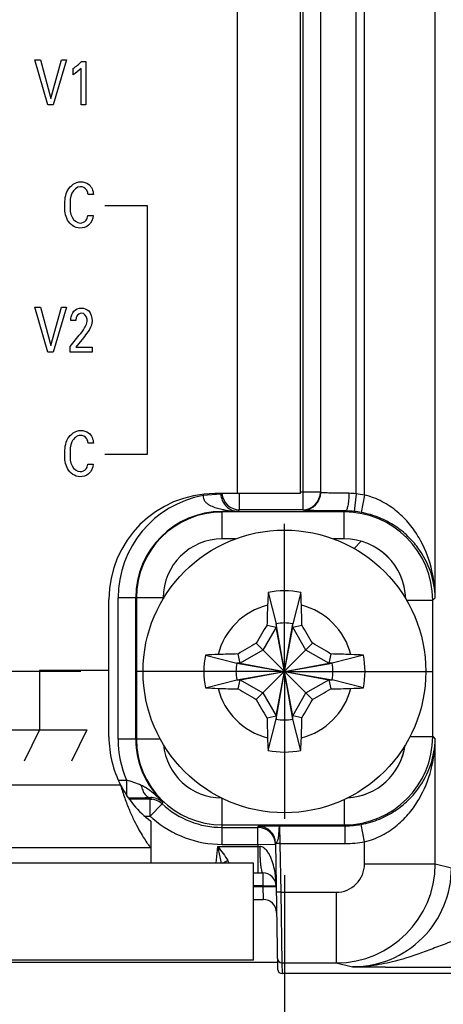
# Model space of a CAD drawing. Header units: inches. Extents: x 0 to 34, y 0 to 22.
# Tile 107 of 145: x 15 to 15.5, y 16.4 to 17.5. Entities that reach past the tile are written whole.
import ezdxf

# ---------------------------------------------------------------- set-up
doc = ezdxf.new("R2010")
doc.units = ezdxf.units.IN
doc.header["$LTSCALE"] = 1.87
doc.header["$MEASUREMENT"] = 0
doc.linetypes.add('CENTER', pattern=[0.6, 0.375, -0.075, 0.075, -0.075])
doc.layers.get('0').update_dxf_attribs({"linetype": 'CONTINUOUS'})
for name, color, linetype in [('02___PRT_ALL_AXES', 7, 'CONTINUOUS'), ('ARTWORK', 7, 'CONTINUOUS'), ('COSMETIC', 7, 'CONTINUOUS'), ('DEFAULT_1', 7, 'CENTER'), ('DIMENSIONS', 7, 'CONTINUOUS')]:
    doc.layers.add(name, color=color, linetype=linetype)
doc.styles.get("Standard").update_dxf_attribs({"font": 'txt', "width": 0.8})
doc.dimstyles.new('DIMSTYLE_2', dxfattribs={"dimtxt": 0.125, "dimasz": 0.18, "dimexe": 0.125, "dimexo": 0.0625, "dimgap": 0.0625, "dimtad": 0, "dimtih": 1, "dimtoh": 1, "dimzin": 4, "dimdsep": 46, "dimtxsty": 'STANDARD', "dimblk": '_FILLED', "dimblk1": '_FILLED', "dimblk2": '_FILLED', "dimcen": 0.09, "dimadec": 0, "dimazin": 0, "dimtp": 0.01, "dimtm": 0.01, "dimtfac": 1, "dimtofl": 0, "dimtmove": 0, "dimatfit": 3, "dimldrblk": '_FILLED', "dimfxl": 1, "dimtolj": 1, "dimtzin": 4, "dimarcsym": 0})

# ---------------------------------------------------------------- blocks, each defined once
blk = doc.blocks.new('_FILLED')
at = {"color": 0, "linetype": 'BYBLOCK'}
blk.add_solid([(0, 0), (-1, 0.1736), (-1, -0.1736)], dxfattribs=at)
blk = doc.blocks.new('*D16')
at = {"layer": 'DIMENSIONS', "color": 2, "linetype": 'CONTINUOUS'}
for p, q in [((11.349, 16.521), (11.349, 15.5184)), ((15.3145, 16.5032), (15.3145, 15.5184)), ((11.349, 15.6434), (12.6568, 15.6434)), ((15.3145, 15.6434), (14.0068, 15.6434))]:
    blk.add_line(p, q, dxfattribs=at)
at = {"layer": 'DIMENSIONS', "color": 2, "linetype": 'CONTINUOUS', "xscale": 0.18, "yscale": 0.18, "zscale": 0.18, "rotation": 180}
blk.add_blockref('_FILLED', (11.349, 15.6434), dxfattribs=at)
at = {"layer": 'DIMENSIONS', "color": 2, "linetype": 'CONTINUOUS', "xscale": 0.18, "yscale": 0.18, "zscale": 0.18}
blk.add_blockref('_FILLED', (15.3145, 15.6434), dxfattribs=at)
at = {"layer": 'DIMENSIONS', "color": 2, "linetype": 'CONTINUOUS', "insert": (13.3318, 15.7059), "char_height": 0.125, "width": 1.225, "attachment_point": 2, "line_spacing_factor": 0.9}
blk.add_mtext('3.97{\\Ftxt.shx;\\W1.000000;\\H0.125000; }[100.7]', dxfattribs=at)
blk = doc.blocks.new('*D17')
at = {"layer": 'DIMENSIONS', "color": 2, "linetype": 'CONTINUOUS'}
for p, q in [((11.349, 16.521), (11.349, 14.7684)), ((15.5005, 16.4486), (15.5005, 14.7684)), ((11.349, 14.8934), (12.7498, 14.8934)), ((15.5005, 14.8934), (14.0998, 14.8934))]:
    blk.add_line(p, q, dxfattribs=at)
at = {"layer": 'DIMENSIONS', "color": 2, "linetype": 'CONTINUOUS', "xscale": 0.18, "yscale": 0.18, "zscale": 0.18, "rotation": 180}
blk.add_blockref('_FILLED', (11.349, 14.8934), dxfattribs=at)
at = {"layer": 'DIMENSIONS', "color": 2, "linetype": 'CONTINUOUS', "xscale": 0.18, "yscale": 0.18, "zscale": 0.18}
blk.add_blockref('_FILLED', (15.5005, 14.8934), dxfattribs=at)
at = {"layer": 'DIMENSIONS', "color": 2, "linetype": 'CONTINUOUS', "insert": (13.4248, 14.9559), "char_height": 0.125, "width": 1.225, "attachment_point": 2, "line_spacing_factor": 0.9}
blk.add_mtext('4.15{\\Ftxt.shx;\\W1.000000;\\H0.125000; }[105.4]', dxfattribs=at)
blk = doc.blocks.new('*D18')
at = {"layer": 'DIMENSIONS', "color": 2, "linetype": 'CONTINUOUS'}
for p, q in [((10.537, 16.7301), (10.537, 17.0901)), ((15.0877, 16.7301), (10.412, 16.7301)), ((12.3521, 16.3942), (10.412, 16.3942)), ((10.537, 16.3942), (10.537, 15.991)), ((10.537, 15.991), (10.4195, 15.991))]:
    blk.add_line(p, q, dxfattribs=at)
at = {"layer": 'DIMENSIONS', "color": 2, "linetype": 'CONTINUOUS', "xscale": 0.18, "yscale": 0.18, "zscale": 0.18}
for p, rotation in [((10.537, 16.7301), 270), ((10.537, 16.3942), 90)]:
    blk.add_blockref('_FILLED', p, dxfattribs=dict(at, rotation=rotation))
at = {"layer": 'DIMENSIONS', "color": 2, "linetype": 'CONTINUOUS', "insert": (10.357, 16.0535), "char_height": 0.125, "width": 0.925, "attachment_point": 3, "line_spacing_factor": 0.9}
blk.add_mtext('.34{\\Ftxt.shx;\\W1.000000;\\H0.125000; }[8.5]', dxfattribs=at)

msp = doc.modelspace()

# ---------------------------------------------------------------- linework, layer by layer
at = {"color": 7, "linetype": 'CONTINUOUS'}
for p, q in [((15.4037, 16.9266), (15.4037, 19.7401)), ((15.4824, 16.8122), (15.4824, 19.7401)), ((15.3348, 19.684), (15.3348, 16.9103)), ((15.3545, 19.684), (15.3545, 16.93)), ((15.3549, 16.9296), (15.3549, 19.6843)), ((15.3943, 16.928), (15.3943, 19.6843)), ((15.3545, 16.93), (15.332, 16.93)), ((15.3549, 16.9296), (15.3545, 16.93)), ((15.2436, 16.9275), (15.224, 16.9262)), ((15.2644, 16.9103), (15.2644, 16.9283)), ((15.3943, 16.928), (15.3923, 16.9084)), ((15.4037, 16.9266), (15.4001, 16.9073)), ((15.2569, 16.9086), (15.245, 16.9085)), ((15.2451, 16.8778), (15.2451, 16.9078)), ((15.3812, 16.9078), (15.2451, 16.9078)), ((15.2569, 16.9086), (15.2628, 16.9087)), ((15.2644, 16.9103), (15.2628, 16.9087)), ((15.3348, 16.9103), (15.2644, 16.9103)), ((15.3352, 16.9099), (15.3348, 16.9103)), ((15.3812, 16.9078), (15.3823, 16.9089)), ((15.3812, 16.8778), (15.3812, 16.9078)), ((15.26, 16.8778), (15.2451, 16.8778)), ((15.3812, 16.8778), (15.3691, 16.8778)), ((15.1292, 16.6547), (15.1292, 16.8122)), ((15.1796, 16.8122), (15.1292, 16.8122)), ((15.1489, 16.6547), (15.1489, 16.8122)), ((15.1496, 16.8122), (15.1496, 16.6547)), ((15.1796, 16.8122), (15.1796, 16.8111)), ((15.2963, 16.818), (15.3054, 16.7833)), ((15.3328, 16.818), (15.3237, 16.7833)), ((15.4505, 16.8094), (15.4796, 16.8094)), ((15.4824, 16.8122), (15.4796, 16.8094)), ((15.4796, 16.6576), (15.4796, 16.8094)), ((15.3054, 16.7796), (15.2906, 16.754)), ((15.2951, 16.7818), (15.3054, 16.7796)), ((15.3237, 16.6769), (15.3054, 16.7833)), ((15.3054, 16.7833), (15.3054, 16.7796)), ((15.3054, 16.6769), (15.3237, 16.7833)), ((15.3237, 16.6806), (15.3054, 16.7796)), ((15.3054, 16.6806), (15.3237, 16.7796)), ((15.3237, 16.7796), (15.3237, 16.7833)), ((15.3237, 16.7796), (15.3339, 16.7818)), ((15.3385, 16.754), (15.3237, 16.7796)), ((15.2906, 16.754), (15.265, 16.7392)), ((15.3459, 16.6987), (15.2831, 16.7615)), ((15.2831, 16.6987), (15.3459, 16.7615)), ((15.3641, 16.7392), (15.3385, 16.754)), ((15.2266, 16.7484), (15.2613, 16.7392)), ((15.265, 16.7392), (15.2628, 16.7495)), ((15.3662, 16.7495), (15.3641, 16.7392)), ((15.4024, 16.7484), (15.3677, 16.7392)), ((15.2613, 16.7392), (15.3677, 16.7209)), ((15.265, 16.7392), (15.2613, 16.7392)), ((15.2613, 16.7209), (15.3677, 16.7392)), ((15.265, 16.7392), (15.3641, 16.7209)), ((15.265, 16.7209), (15.3641, 16.7392)), ((15.3677, 16.7392), (15.3641, 16.7392)), ((15.2266, 16.7118), (15.2613, 16.7209)), ((15.2613, 16.7209), (15.265, 16.7209)), ((15.2628, 16.7107), (15.265, 16.7209)), ((15.265, 16.7209), (15.2906, 16.7062)), ((15.3385, 16.7062), (15.3641, 16.7209)), ((15.3641, 16.7209), (15.3662, 16.7107)), ((15.3641, 16.7209), (15.3677, 16.7209)), ((15.4024, 16.7118), (15.3677, 16.7209)), ((15.2906, 16.7062), (15.3054, 16.6806)), ((15.3237, 16.6806), (15.3385, 16.7062)), ((15.2951, 16.6784), (15.3054, 16.6806)), ((15.2963, 16.6422), (15.3054, 16.6769)), ((15.3054, 16.6806), (15.3054, 16.6769)), ((15.3237, 16.6769), (15.3237, 16.6806)), ((15.3339, 16.6784), (15.3237, 16.6806)), ((15.3328, 16.6422), (15.3237, 16.6769)), ((15.1763, 16.6547), (15.1292, 16.6547)), ((15.4543, 16.6576), (15.4796, 16.6576)), ((15.4796, 16.6576), (15.4824, 16.6548)), ((15.4824, 16.5156), (15.4824, 16.6548)), ((15.1299, 16.609), (15.1386, 16.609)), ((15.1386, 16.609), (15.1386, 16.5923)), ((15.2451, 16.5374), (15.2451, 16.5888)), ((15.1648, 16.5878), (15.1417, 16.5878)), ((15.1648, 16.5689), (15.1648, 16.5878)), ((15.1651, 16.5688), (15.1782, 16.5826)), ((15.3812, 16.5875), (15.3812, 16.5592)), ((15.1589, 16.5689), (15.1648, 16.5689)), ((15.1648, 16.5689), (15.1651, 16.5688)), ((15.2451, 16.5592), (15.3812, 16.5592)), ((15.2451, 16.5563), (15.2852, 16.5563)), ((15.2848, 16.5374), (15.2848, 16.5563)), ((15.2852, 16.5563), (15.2852, 16.5576)), ((15.309, 16.5581), (15.3823, 16.5581)), ((15.309, 16.5581), (15.3095, 16.5384)), ((15.3812, 16.5592), (15.3823, 16.5581)), ((15.3823, 16.5384), (15.3823, 16.5581)), ((15.4037, 16.5403), (15.4001, 16.5597)), ((15.2386, 16.5164), (15.2402, 16.5351)), ((15.2402, 16.5351), (15.2848, 16.5351)), ((15.2451, 16.5374), (15.2848, 16.5374)), ((15.2848, 16.5374), (15.3035, 16.5375)), ((15.2848, 16.5374), (15.2848, 16.5351)), ((15.2848, 16.5351), (15.2848, 16.5056)), ((15.3035, 16.5375), (15.3045, 16.5374)), ((15.3045, 16.5387), (15.305, 16.5391)), ((15.3045, 16.5387), (15.3069, 16.3983)), ((15.3095, 16.5384), (15.3045, 16.5383)), ((15.3095, 16.5384), (15.3104, 16.4842)), ((15.3095, 16.5384), (15.3823, 16.5384)), ((15.4037, 16.5156), (15.4037, 16.5403)), ((15.28, 16.5164), (12.45, 16.5164)), ((15.28, 16.4084), (15.28, 16.5164)), ((15.4037, 16.5156), (15.4824, 16.5156)), ((15.4824, 16.5156), (15.5005, 16.5111)), ((15.28, 16.5056), (15.2903, 16.5056)), ((15.2903, 16.5056), (15.2903, 16.4911)), ((15.2903, 16.4911), (15.28, 16.4911)), ((15.28, 16.4905), (15.2903, 16.4905)), ((15.2903, 16.4911), (15.2903, 16.4905)), ((15.2903, 16.4905), (15.3033, 16.4905)), ((15.2903, 16.4905), (15.2908, 16.4761)), ((15.3033, 16.4905), (15.3051, 16.4904)), ((15.3104, 16.4842), (15.3054, 16.4841)), ((15.3104, 16.4842), (15.3722, 16.4842)), ((15.3104, 16.4842), (15.3117, 16.4054)), ((15.3722, 16.4842), (15.3722, 16.4054)), ((15.28, 16.4761), (15.2908, 16.4761)), ((12.4449, 16.4063), (15.3067, 16.4063)), ((15.28, 16.4084), (12.45, 16.4084)), ((15.3117, 16.4054), (15.3119, 16.3934)), ((15.3117, 16.4054), (15.3722, 16.4054)), ((15.3722, 16.4054), (15.3902, 16.4009)), ((24.1339, 16.3934), (15.3119, 16.3934)), ((15.3902, 16.4009), (15.427, 16.4008))]:
    msp.add_line(p, q, dxfattribs=at)
msp.add_circle((15.3145, 16.7301), 0.1575, dxfattribs=at)
for centre, radius, start, end in [((15.3348, 16.93), 0.0197, 270.0211, 359.9789), ((15.3352, 16.9296), 0.0197, 270.0211, 359.9789), ((15.2451, 16.8122), 0.1159, 100.4906, 180), ((15.2632, 16.9288), 0.0393, 183.3095, 183.8045), ((15.2645, 16.93), 0.0197, 185.0907, 269.9788), ((15.386, 16.8738), 0.0548, 81.3058, 89.6639), ((15.3823, 16.8104), 0.1182, 79.5781, 84.1858), ((15.2451, 16.8122), 0.0962, 90.0756, 180), ((15.2451, 16.8122), 0.0955, 90, 180), ((15.3812, 16.8094), 0.0984, 0.0034, 89.996), ((15.3819, 16.8062), 0.1027, 84.1881, 89.7488), ((15.3823, 16.8104), 0.0985, 79.581, 84.1893), ((15.2451, 16.8122), 0.0656, 90, 180), ((15.3812, 16.8094), 0.0684, 1.4791, 90.0036), ((15.3145, 16.7301), 0.0898, 78.2646, 101.7354), ((16.2263, 16.774), 0.931, 177.295, 178.1542), ((14.426, 16.775), 0.9078, 1.8348, 2.716), ((15.3145, 16.7301), 0.0763, 104.2745, 165.7255), ((17.4846, 16.7335), 2.1901, 178.1542, 178.7363), ((13.1689, 16.7342), 2.1656, 1.2604, 1.8491), ((15.3145, 16.7301), 0.0763, 14.2745, 75.7255), ((17.3807, 15.5373), 2.4287, 149.1759, 149.732), ((15.3145, 16.7301), 0.054, 80.2364, 99.7636), ((13.2571, 15.5425), 2.4185, 30.2668, 30.8252), ((16.5021, 14.6727), 2.4185, 120.2668, 120.8252), ((14.1218, 14.6639), 2.4287, 59.1759, 59.732), ((15.3145, 16.7301), 0.0898, 168.2646, 191.7354), ((15.2696, 15.8416), 0.9078, 91.8348, 92.716), ((15.3105, 14.5845), 2.1656, 91.2604, 91.8491), ((15.3179, 14.56), 2.1901, 88.1542, 88.7363), ((15.3585, 15.8184), 0.931, 87.295, 88.1542), ((15.3145, 16.7301), 0.0898, 348.2646, 11.7354), ((15.3145, 16.7301), 0.054, 170.2364, 189.7636), ((15.3145, 16.7301), 0.054, 350.2364, 9.7636), ((15.2706, 17.6418), 0.931, 267.295, 268.1542), ((15.3145, 16.7301), 0.0763, 194.2745, 255.7255), ((15.3111, 18.9002), 2.1901, 268.1542, 268.7363), ((16.5073, 18.7963), 2.4287, 239.1759, 239.732), ((15.3145, 16.7301), 0.0763, 284.2745, 345.7255), ((14.1269, 18.7875), 2.4185, 300.2668, 300.8252), ((15.3186, 18.8757), 2.1656, 271.2604, 271.8491), ((15.3594, 17.6186), 0.9078, 271.8348, 272.716), ((17.3719, 17.9177), 2.4185, 210.2668, 210.8252), ((13.2483, 17.9228), 2.4287, 329.1759, 329.732), ((17.4602, 16.726), 2.1656, 181.2604, 181.8491), ((15.3145, 16.7301), 0.054, 260.2364, 279.7636), ((13.1444, 16.7267), 2.1901, 358.1542, 358.7363), ((15.2451, 16.6547), 0.1159, 180, 203.2377), ((15.2451, 16.6547), 0.0962, 180, 226.7438), ((15.2451, 16.6547), 0.0955, 180, 270), ((16.203, 16.6852), 0.9078, 181.8348, 182.716), ((14.4028, 16.6861), 0.931, 357.295, 358.1542), ((15.3812, 16.6576), 0.0984, 270.004, 359.9966), ((15.2451, 16.6547), 0.0656, 185.5016, 269.2031), ((15.3812, 16.6576), 0.0684, 273.3581, 351.8262), ((15.3145, 16.7301), 0.0898, 258.2646, 281.7354), ((15.0699, 16.3907), 0.2289, 68.1675, 72.526), ((15.1391, 18.9937), 2.4043, 270.0363, 270.6274), ((15.7607, 16.3537), 0.6402, 158.3909, 158.5502), ((15.166, 16.5687), 0.0208, 73.4444, 91.3654), ((15.1648, 16.5681), 0.0197, 47.1666, 90), ((15.1448, 16.8107), 0.2241, 275.276, 275.6838), ((15.5734, 16.4005), 0.4351, 154.965, 155.268), ((15.2451, 16.6547), 0.0984, 227.1666, 270), ((15.2451, 16.6551), 0.1177, 227.1677, 229.0182), ((15.2451, 16.6551), 0.1177, 229.0173, 270), ((15.2852, 16.5384), 0.0193, 1.0004, 90.0017), ((15.2852, 16.537), 0.0193, 3.778, 90), ((15.3823, 16.6567), 0.0986, 270.0072, 280.409), ((15.3044, 17.2721), 0.7373, 268.4769, 268.6455), ((15.3823, 16.6568), 0.1184, 270.0108, 280.4119), ((15.2318, 16.5075), 0.023, 22.7516, 31.3823), ((15.3722, 16.5156), 0.1102, 270.005, 359.9989), ((15.3722, 16.5156), 0.0315, 269.9947, 359.9965), ((15.2903, 16.4906), 0.015, 0.999, 89.9996), ((15.3903, 16.5111), 0.1102, 269.9902, 359.9959), ((15.2908, 16.4611), 0.015, 1, 90), ((15.3117, 16.4104), 0.005, 181.0009, 269.9997), ((15.3119, 16.3984), 0.005, 181.0049, 270.004), ((15.5087, 41.9766), 25.576, 269.81691, 269.99195)]:
    msp.add_arc(centre, radius, start, end, dxfattribs=at)
for points, knots in [([(15.3863, 16.9286), (15.3842, 16.9286), (15.3801, 16.9286), (15.3742, 16.9287), (15.3688, 16.9288), (15.3642, 16.9289), (15.3609, 16.9291), (15.3587, 16.9292), (15.3574, 16.9292), (15.3564, 16.9293), (15.3556, 16.9294), (15.3552, 16.9295), (15.3549, 16.9295), (15.3549, 16.9296)], [0, 0, 0, 0, 0.202327, 0.391712, 0.562788, 0.710706, 0.831281, 0.880221, 0.92112, 0.953698, 0.977741, 0.993132, 1, 1, 1, 1]), ([(15.224, 16.9262), (15.2239, 16.925), (15.2242, 16.9227), (15.2258, 16.9196), (15.2282, 16.9172), (15.2318, 16.9149), (15.2368, 16.9128), (15.241, 16.9117), (15.2431, 16.9112)], [0, 0, 0, 0, 0.132928, 0.262247, 0.387625, 0.510709, 0.754632, 1, 1, 1, 1]), ([(15.2436, 16.9275), (15.2438, 16.9253), (15.2447, 16.9214), (15.2478, 16.9158), (15.251, 16.9127), (15.2532, 16.9114)], [0, 0, 0, 0, 0.341507, 0.605178, 1, 1, 1, 1]), ([(15.3863, 16.9286), (15.3863, 16.9261), (15.3861, 16.9225), (15.3857, 16.9179), (15.3852, 16.915), (15.3846, 16.9125), (15.3839, 16.9107), (15.3833, 16.9094), (15.3826, 16.9089), (15.3823, 16.9089)], [0, 0, 0, 0, 0.362076, 0.526873, 0.672908, 0.795291, 0.890463, 0.957156, 1, 1, 1, 1]), ([(15.4824, 16.8122), (15.4822, 16.8236), (15.4792, 16.847), (15.468, 16.8746), (15.4541, 16.8948), (15.4404, 16.9087), (15.4236, 16.9201), (15.4105, 16.9251), (15.4037, 16.9266)], [0, 0, 0, 0, 0.230807, 0.468514, 0.592838, 0.722426, 0.858445, 1, 1, 1, 1]), ([(15.2431, 16.9112), (15.2442, 16.9109), (15.2488, 16.9099), (15.2534, 16.9091), (15.2569, 16.9086)], [0, 0, 0, 0, 0.243532, 1, 1, 1, 1]), ([(15.2451, 16.9078), (15.2451, 16.9078), (15.2451, 16.9079), (15.2452, 16.9081), (15.2452, 16.9083), (15.245, 16.9084), (15.245, 16.9085)], [0, 0, 0, 0, 0.230477, 0.460689, 0.69084, 1, 1, 1, 1]), ([(15.2532, 16.9114), (15.2543, 16.9107), (15.2565, 16.9096), (15.2597, 16.9088), (15.2618, 16.9087), (15.2628, 16.9087)], [0, 0, 0, 0, 0.399498, 0.696574, 1, 1, 1, 1]), ([(15.3823, 16.9089), (15.3791, 16.9089), (15.373, 16.909), (15.3641, 16.909), (15.3561, 16.9091), (15.3501, 16.9092), (15.3459, 16.9093), (15.3432, 16.9094), (15.3409, 16.9095), (15.339, 16.9096), (15.3375, 16.9096), (15.3365, 16.9097), (15.3359, 16.9098), (15.3355, 16.9098), (15.3353, 16.9099), (15.3352, 16.9099), (15.3352, 16.9099)], [0, 0, 0, 0, 0.202454, 0.391958, 0.563141, 0.711143, 0.775111, 0.831768, 0.880716, 0.921606, 0.954153, 0.978135, 0.986866, 0.993407, 0.997765, 1, 1, 1, 1]), ([(15.4824, 16.8122), (15.4822, 16.8218), (15.4787, 16.8418), (15.4667, 16.8648), (15.4521, 16.8813), (15.4377, 16.8928), (15.4202, 16.9021), (15.407, 16.906), (15.4001, 16.9073)], [0, 0, 0, 0, 0.212933, 0.440068, 0.564305, 0.698567, 0.844518, 1, 1, 1, 1]), ([(15.4001, 16.5597), (15.407, 16.561), (15.4202, 16.5648), (15.4377, 16.5741), (15.4521, 16.5856), (15.4667, 16.6022), (15.4787, 16.6252), (15.4822, 16.6452), (15.4824, 16.6548)], [0, 0, 0, 0, 0.155482, 0.301433, 0.435695, 0.559932, 0.787067, 1, 1, 1, 1]), ([(15.4037, 16.5403), (15.4105, 16.5419), (15.4236, 16.5468), (15.4404, 16.5583), (15.4541, 16.5722), (15.468, 16.5924), (15.4792, 16.62), (15.4822, 16.6433), (15.4824, 16.6548)], [0, 0, 0, 0, 0.141555, 0.277574, 0.407162, 0.531486, 0.769193, 1, 1, 1, 1]), ([(15.1644, 16.5974), (15.1629, 16.5986), (15.1599, 16.6007), (15.1567, 16.6025), (15.155, 16.6032)], [0, 0, 0, 0, 0.499462, 1, 1, 1, 1]), ([(15.155, 16.6032), (15.1553, 16.6013), (15.1563, 16.5978), (15.1587, 16.5934), (15.1617, 16.5904), (15.1643, 16.5895), (15.1655, 16.5895)], [0, 0, 0, 0, 0.309065, 0.580522, 0.807314, 1, 1, 1, 1]), ([(15.1792, 16.5847), (15.1768, 16.5869), (15.1719, 16.5912), (15.167, 16.5955), (15.1644, 16.5974)], [0, 0, 0, 0, 0.500589, 1, 1, 1, 1]), ([(15.1719, 16.5886), (15.1726, 16.5884), (15.1752, 16.5875), (15.1776, 16.586), (15.1792, 16.5847)], [0, 0, 0, 0, 0.269257, 1, 1, 1, 1]), ([(15.2852, 16.5576), (15.2852, 16.5577), (15.2852, 16.5577), (15.2853, 16.5577), (15.2855, 16.5577), (15.2858, 16.5577), (15.2863, 16.5578), (15.2871, 16.5578), (15.2881, 16.5578), (15.2893, 16.5579), (15.2906, 16.5579), (15.2928, 16.558), (15.296, 16.558), (15.3, 16.558), (15.3044, 16.5581), (15.3075, 16.5581), (15.309, 16.5581)], [0, 0, 0, 0, 0.00147, 0.005164, 0.011211, 0.019623, 0.043473, 0.076516, 0.118441, 0.168854, 0.227279, 0.293154, 0.444659, 0.617554, 0.805099, 1, 1, 1, 1]), ([(15.305, 16.5391), (15.3053, 16.5394), (15.3061, 16.54), (15.307, 16.5414), (15.3076, 16.5432), (15.308, 16.5456), (15.3083, 16.5485), (15.3085, 16.5516), (15.3086, 16.5539), (15.3087, 16.5554), (15.3088, 16.5563), (15.3089, 16.557), (15.3089, 16.5575), (15.309, 16.5579), (15.309, 16.558), (15.309, 16.5581)], [0, 0, 0, 0, 0.065939, 0.154151, 0.248598, 0.342613, 0.521232, 0.680211, 0.812401, 0.866637, 0.912176, 0.948554, 0.975407, 0.992507, 1, 1, 1, 1]), ([(15.2402, 16.5351), (15.2405, 16.5335), (15.2418, 16.5273), (15.2431, 16.5211), (15.2438, 16.5164)], [0, 0, 0, 0, 0.252443, 1, 1, 1, 1]), ([(15.2402, 16.5351), (15.2422, 16.5324), (15.2461, 16.5273), (15.2498, 16.5221), (15.2514, 16.5195)], [0, 0, 0, 0, 0.514873, 1, 1, 1, 1]), ([(15.287, 16.535), (15.287, 16.5312), (15.2871, 16.5258), (15.2875, 16.5188), (15.2879, 16.5144), (15.2884, 16.5108), (15.2889, 16.5084), (15.2893, 16.5069), (15.2896, 16.5061), (15.29, 16.5056), (15.2903, 16.5056)], [0, 0, 0, 0, 0.377558, 0.547745, 0.697002, 0.819936, 0.912303, 0.946164, 0.971672, 1, 1, 1, 1]), ([(15.304, 16.5056), (15.3036, 16.5085), (15.3027, 16.5129), (15.301, 16.5186), (15.2994, 16.5228), (15.2974, 16.5268), (15.2949, 16.5306), (15.2921, 16.5333), (15.2894, 16.5347), (15.2878, 16.535), (15.287, 16.535)], [0, 0, 0, 0, 0.246949, 0.370651, 0.494575, 0.61887, 0.743837, 0.870134, 0.934564, 1, 1, 1, 1]), ([(15.2456, 16.5164), (15.2461, 16.5167), (15.2478, 16.518), (15.2498, 16.5189), (15.2514, 16.5195)], [0, 0, 0, 0, 0.242321, 1, 1, 1, 1]), ([(15.2903, 16.4911), (15.2913, 16.4911), (15.2932, 16.4911), (15.296, 16.4912), (15.2985, 16.4912), (15.3008, 16.4911), (15.3024, 16.4911), (15.3035, 16.4911), (15.3041, 16.491), (15.3046, 16.491), (15.305, 16.4909), (15.3052, 16.4909), (15.3053, 16.4909), (15.3053, 16.4908)], [0, 0, 0, 0, 0.194684, 0.381864, 0.554389, 0.705633, 0.829811, 0.880227, 0.922196, 0.955334, 0.97935, 0.994107, 1, 1, 1, 1]), ([(15.5051, 16.4306), (15.4994, 16.4286), (15.4881, 16.4244), (15.4659, 16.4159), (15.4491, 16.4101), (15.4377, 16.4072)], [0, 0, 0, 0, 0.255149, 0.506355, 1, 1, 1, 1]), ([(15.4377, 16.4072), (15.43, 16.4052), (15.4143, 16.402), (15.3982, 16.4009), (15.3902, 16.4009)], [0, 0, 0, 0, 0.500453, 1, 1, 1, 1])]:
    msp.add_open_spline(points, degree=3, knots=knots, dxfattribs=at)
msp.add_open_spline([(15.3053, 16.4908), (15.3052, 16.4958), (15.3048, 16.5007), (15.304, 16.5056)], degree=3, dxfattribs=at)
at = {"layer": '02___PRT_ALL_AXES', "color": 3, "linetype": 'CONTINUOUS'}
for p, q in [((15.262, 19.6534), (15.262, 16.9283)), ((15.332, 19.6534), (15.332, 16.9283)), ((15.332, 16.9283), (15.237, 16.9283)), ((15.119, 16.6573), (15.119, 16.8103)), ((15.132, 16.6034), (12.2314, 16.6034)), ((15.1655, 16.5334), (12.2314, 16.5334)), ((15.1655, 16.5334), (15.1655, 16.5164))]:
    msp.add_line(p, q, dxfattribs=at)
at = {"layer": '02___PRT_ALL_AXES', "color": 7, "linetype": 'CONTINUOUS'}
msp.add_line((15.1655, 16.5634), (15.1655, 16.5334), dxfattribs=at)
at = {"layer": '02___PRT_ALL_AXES', "color": 3, "linetype": 'CONTINUOUS'}
for centre, start, end in [((15.237, 16.8103), 90, 180), ((15.237, 16.6573), 180, 207.1681)]:
    msp.add_arc(centre, 0.118, start, end, dxfattribs=at)
at = {"layer": '02___PRT_ALL_AXES', "color": 7, "linetype": 'CONTINUOUS'}
msp.add_arc((15.237, 16.6572), 0.118, 207.1648, 232.7136, dxfattribs=at)
at = {"layer": '02___PRT_ALL_AXES', "color": 3, "linetype": 'CONTINUOUS'}
msp.add_open_spline([(15.132, 16.6034), (15.1334, 16.5986), (15.1364, 16.5892), (15.1415, 16.576), (15.1468, 16.5642), (15.152, 16.5542), (15.1568, 16.5461), (15.1604, 16.5405), (15.1629, 16.537), (15.1643, 16.535), (15.1651, 16.5339), (15.1655, 16.5334)], degree=3, knots=[0, 0, 0, 0, 0.192665, 0.377903, 0.54512, 0.688746, 0.809478, 0.907515, 0.946093, 0.975455, 1, 1, 1, 1], dxfattribs=at)
at = {"layer": 'ARTWORK', "color": 40, "linetype": 'CONTINUOUS'}
for p, q in [((15.0509, 17.3615), (15.0366, 17.4116)), ((15.0366, 17.4116), (15.0428, 17.4116)), ((15.0428, 17.4116), (15.0542, 17.3687)), ((15.0542, 17.3687), (15.0662, 17.4116)), ((15.0718, 17.4116), (15.057, 17.3615)), ((15.0662, 17.4116), (15.0718, 17.4116)), ((15.079, 17.395), (15.079, 17.402)), ((15.088, 17.3615), (15.088, 17.402)), ((15.0883, 17.4096), (15.0933, 17.4096)), ((15.0933, 17.4096), (15.0933, 17.3615)), ((15.057, 17.3615), (15.0509, 17.3615)), ((15.0933, 17.3615), (15.088, 17.3615)), ((15.1017, 17.2615), (15.0958, 17.2615)), ((15.1621, 17.249), (15.1143, 17.249)), ((15.1621, 16.9721), (15.1621, 17.249)), ((15.0955, 17.2381), (15.1016, 17.2381)), ((15.0509, 17.086), (15.0366, 17.1362)), ((15.0366, 17.1362), (15.0428, 17.1362)), ((15.0428, 17.1362), (15.0542, 17.0933)), ((15.0542, 17.0933), (15.0662, 17.1362)), ((15.0718, 17.1362), (15.057, 17.086)), ((15.0662, 17.1362), (15.0718, 17.1362)), ((15.0822, 17.121), (15.0764, 17.121)), ((15.0759, 17.0923), (15.0859, 17.1047)), ((15.0887, 17.0995), (15.082, 17.0915)), ((15.057, 17.086), (15.0509, 17.086)), ((15.0759, 17.086), (15.0759, 17.0923)), ((15.1003, 17.086), (15.0759, 17.086)), ((15.082, 17.0915), (15.1003, 17.0915)), ((15.1003, 17.0915), (15.1003, 17.086)), ((15.1017, 16.9845), (15.0958, 16.9845)), ((15.1143, 16.9721), (15.1621, 16.9721)), ((15.0955, 16.961), (15.1016, 16.961)), ((15.0415, 16.7312), (15.0415, 16.6651)), ((15.1192, 16.7312), (15.0415, 16.7312)), ((14.9889, 16.6651), (15.0942, 16.6651)), ((15.0415, 16.6651), (15.0247, 16.63)), ((15.0942, 16.6651), (15.0774, 16.63))]:
    msp.add_line(p, q, dxfattribs=at)
for points in [[(15.079, 17.402), (15.0824, 17.4042), (15.0856, 17.4066), (15.0883, 17.4096)], [(15.088, 17.402), (15.0854, 17.3992), (15.0823, 17.3969), (15.079, 17.395)], [(15.0936, 17.2328), (15.0947, 17.2343), (15.0952, 17.2362), (15.0955, 17.2381)], [(15.0871, 17.2298), (15.0895, 17.2298), (15.0921, 17.2309), (15.0936, 17.2328)], [(15.08, 17.1315), (15.082, 17.1337), (15.0853, 17.135), (15.0883, 17.135)], [(15.0859, 17.1047), (15.0881, 17.1073), (15.0901, 17.11), (15.0918, 17.113)], [(15.0871, 16.9528), (15.0895, 16.9528), (15.0921, 16.9539), (15.0936, 16.9558)], [(15.0936, 16.9558), (15.0947, 16.9573), (15.0952, 16.9592), (15.0955, 16.961)]]:
    msp.add_open_spline(points, degree=3, dxfattribs=at)
for points, knots in [([(15.0698, 17.2494), (15.0698, 17.2552), (15.0705, 17.2672), (15.0817, 17.2758), (15.0874, 17.2758)], [0, 0, 0, 0, 0.508913, 1, 1, 1, 1]), ([(15.0871, 17.2702), (15.0832, 17.2702), (15.0756, 17.2627), (15.0757, 17.254), (15.0757, 17.2495)], [0, 0, 0, 0, 0.463498, 1, 1, 1, 1]), ([(15.0958, 17.2615), (15.0956, 17.2632), (15.0947, 17.2678), (15.0898, 17.2702), (15.0871, 17.2702)], [0, 0, 0, 0, 0.393709, 1, 1, 1, 1]), ([(15.0874, 17.2758), (15.0905, 17.2758), (15.0984, 17.2737), (15.1015, 17.2657), (15.1017, 17.2615)], [0, 0, 0, 0, 0.429604, 1, 1, 1, 1]), ([(15.0866, 17.2241), (15.0812, 17.2241), (15.0703, 17.2324), (15.0698, 17.2439), (15.0698, 17.2494)], [0, 0, 0, 0, 0.497044, 1, 1, 1, 1]), ([(15.0757, 17.2495), (15.0757, 17.245), (15.0756, 17.2364), (15.0834, 17.2298), (15.0871, 17.2298)], [0, 0, 0, 0, 0.55089, 1, 1, 1, 1]), ([(15.1016, 17.2381), (15.1013, 17.2341), (15.0979, 17.2264), (15.0901, 17.2241), (15.0866, 17.2241)], [0, 0, 0, 0, 0.536175, 1, 1, 1, 1]), ([(15.0764, 17.121), (15.0764, 17.1217), (15.0766, 17.1254), (15.0779, 17.1293), (15.08, 17.1315)], [0, 0, 0, 0, 0.190308, 1, 1, 1, 1]), ([(15.0885, 17.1294), (15.0863, 17.1294), (15.0824, 17.1266), (15.0822, 17.1226), (15.0822, 17.121)], [0, 0, 0, 0, 0.567163, 1, 1, 1, 1]), ([(15.0883, 17.135), (15.0912, 17.135), (15.0985, 17.1324), (15.1002, 17.1248), (15.1002, 17.121)], [0, 0, 0, 0, 0.431921, 1, 1, 1, 1]), ([(15.0947, 17.1215), (15.0947, 17.1223), (15.0946, 17.1257), (15.0912, 17.1294), (15.0885, 17.1294)], [0, 0, 0, 0, 0.213564, 1, 1, 1, 1]), ([(15.0918, 17.113), (15.0923, 17.1138), (15.0938, 17.1164), (15.0947, 17.1195), (15.0947, 17.1215)], [0, 0, 0, 0, 0.323189, 1, 1, 1, 1]), ([(15.1002, 17.121), (15.1002, 17.1202), (15.1001, 17.1159), (15.0977, 17.1119), (15.0958, 17.1089)], [0, 0, 0, 0, 0.173965, 1, 1, 1, 1]), ([(15.0958, 17.1089), (15.0941, 17.1063), (15.0916, 17.1032), (15.0892, 17.1001), (15.0887, 17.0995)], [0, 0, 0, 0, 0.804522, 1, 1, 1, 1]), ([(15.0698, 16.9724), (15.0698, 16.9782), (15.0705, 16.9902), (15.0817, 16.9987), (15.0874, 16.9987)], [0, 0, 0, 0, 0.508925, 1, 1, 1, 1]), ([(15.0874, 16.9987), (15.0905, 16.9987), (15.0984, 16.9967), (15.1015, 16.9887), (15.1017, 16.9845)], [0, 0, 0, 0, 0.429604, 1, 1, 1, 1]), ([(15.0871, 16.9932), (15.0832, 16.9932), (15.0756, 16.9856), (15.0757, 16.977), (15.0757, 16.9724)], [0, 0, 0, 0, 0.463498, 1, 1, 1, 1]), ([(15.0958, 16.9845), (15.0956, 16.9862), (15.0947, 16.9908), (15.0898, 16.9932), (15.0871, 16.9932)], [0, 0, 0, 0, 0.393709, 1, 1, 1, 1]), ([(15.0866, 16.9471), (15.0812, 16.9471), (15.0703, 16.9553), (15.0698, 16.9668), (15.0698, 16.9724)], [0, 0, 0, 0, 0.497044, 1, 1, 1, 1]), ([(15.0757, 16.9724), (15.0757, 16.9679), (15.0756, 16.9593), (15.0834, 16.9528), (15.0871, 16.9528)], [0, 0, 0, 0, 0.550874, 1, 1, 1, 1]), ([(15.1016, 16.961), (15.1013, 16.9571), (15.0979, 16.9493), (15.0901, 16.9471), (15.0866, 16.9471)], [0, 0, 0, 0, 0.536161, 1, 1, 1, 1])]:
    msp.add_open_spline(points, degree=3, knots=knots, dxfattribs=at)
at = {"layer": 'COSMETIC', "color": 7, "linetype": 'CONTINUOUS'}
for p, q in [((15.26, 16.8778), (15.2451, 16.8778)), ((15.3812, 16.8778), (15.3691, 16.8778)), ((15.1796, 16.8122), (15.1796, 16.8111))]:
    msp.add_line(p, q, dxfattribs=at)
at = {"layer": 'COSMETIC', "color": 2, "linetype": 'CONTINUOUS'}
msp.add_line((15.392, 16.8672), (15.3999, 16.8751), dxfattribs=at)
at = {"layer": 'COSMETIC', "color": 7, "linetype": 'CONTINUOUS'}
for centre, radius, start, end in [((15.2451, 16.8122), 0.0656, 90, 180), ((15.3812, 16.8094), 0.0684, 1.3766, 90.0036), ((15.2451, 16.6547), 0.0656, 185.4174, 269.2731), ((15.3812, 16.6576), 0.0684, 273.1782, 351.9917)]:
    msp.add_arc(centre, radius, start, end, dxfattribs=at)
at = {"layer": 'DEFAULT_1', "color": 7, "linetype": 'CENTER'}
for q in [(15.3145, 16.8945), (15.1502, 16.7301), (15.3145, 16.5657), (15.4789, 16.7301)]:
    msp.add_line((15.3145, 16.7301), q, dxfattribs=at)

# ---------------------------------------------------------------- dimensions: what is measured, and where the dimension line sits
at = {"layer": 'DIMENSIONS', "color": 2, "linetype": 'CONTINUOUS'}
for base, p1, p2, angle, picture, middle in [((10.537, 16.3942), (15.1502, 16.7301), (12.4146, 16.3942), 270, '*D18', (9.8945, 15.991)), ((11.349, 15.6434), (15.3145, 16.5657), (11.349, 16.5835), 180, '*D16', (13.3318, 15.6434)), ((11.349, 14.8934), (15.5005, 16.5111), (11.349, 16.5835), 180, '*D17', (13.4248, 14.8934))]:
    dim = msp.add_linear_dim(base=base, p1=p1, p2=p2, angle=angle, dimstyle='DIMSTYLE_2', dxfattribs=at)
    dim.commit()
    dim.dimension.update_dxf_attribs({"geometry": picture, "text_midpoint": middle, "dimtype": 160})

doc.saveas('drawing.dxf')
